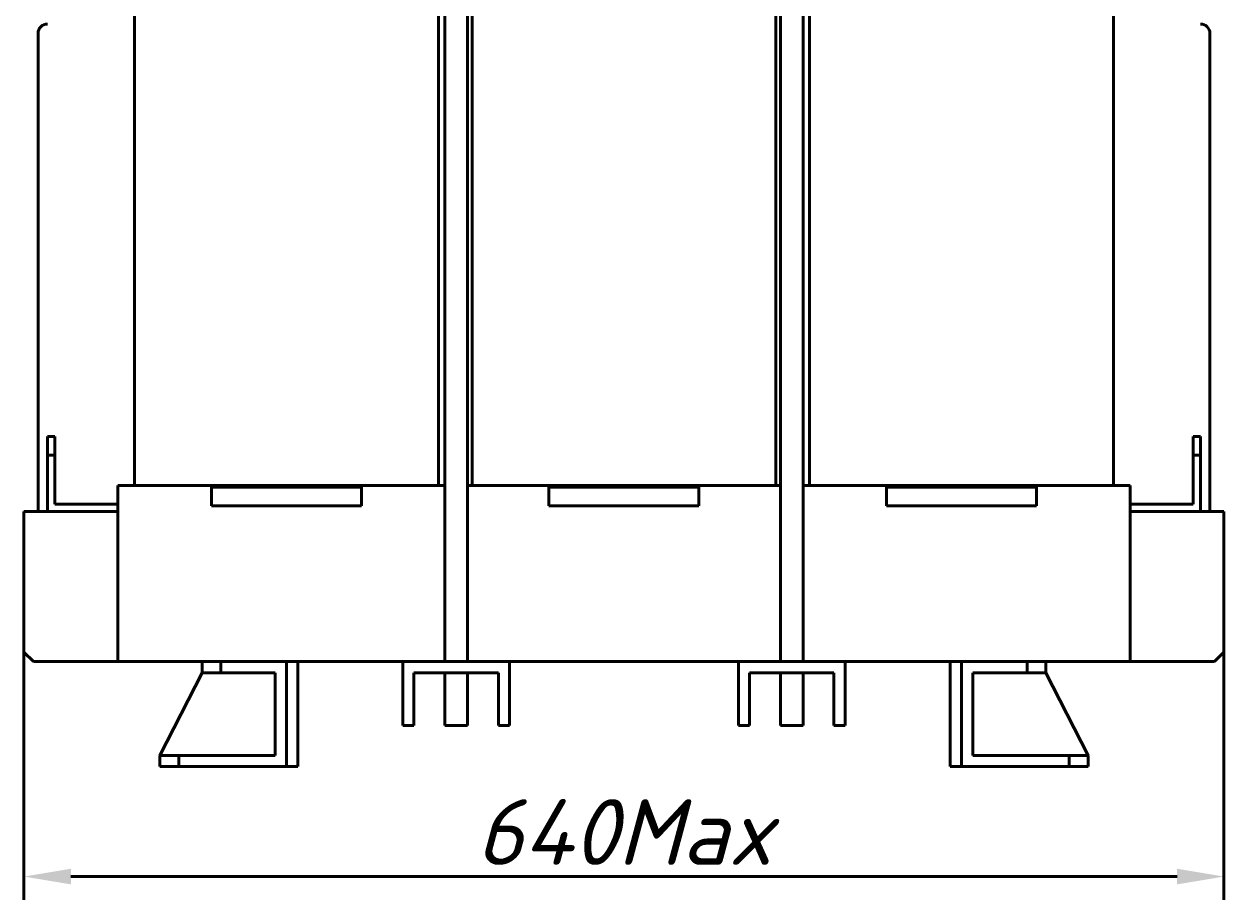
# Model space of a CAD drawing. Header units: millimetres. Extents: x -9 to 2336, y -1348 to 1345.
# Tile 4 of 9: x 113 to 753, y -449 to 18. Entities that reach past the tile are written whole.
import ezdxf

# ---------------------------------------------------------------- set-up
doc = ezdxf.new("R2010")
doc.units = ezdxf.units.MM
doc.layers.get('Defpoints').update_dxf_attribs({"lineweight": 25})
doc.layers.add('Осн_СБ', color=7, linetype='Continuous', lineweight=50)
doc.styles.add('ГОСТ', font='isocpeui.ttf')
doc.dimstyles.new('ISO-25', dxfattribs={"dimtxt": 3.5, "dimasz": 2.5, "dimexe": 1.25, "dimexo": 0.625, "dimtad": 1, "dimdec": 0, "dimtxsty": 'ГОСТ', "dimcen": 2.5, "dimclrd": 256, "dimclre": 256, "dimclrt": 256, "dimadec": 0, "dimazin": 0, "dimtfac": 1, "dimtdec": 0, "dimtmove": 0, "dimatfit": 3, "dimfxl": 1, "dimlwd": -1, "dimlwe": -1, "dimarcsym": 0})

# ---------------------------------------------------------------- blocks, each defined once
blk = doc.blocks.new('*D345')
at = {"layer": 'Defpoints', "color": 0, "transparency": 16777216}
for p in [(112.93, -279.21), (752.93, -279.21), (752.93, -436.32)]:
    blk.add_point(p, dxfattribs=at)
at = {"layer": 'Осн_СБ', "transparency": 16777216}
for p, q in [((112.93, -285.46), (112.93, -448.82)), ((752.93, -285.46), (752.93, -448.82)), ((137.93, -436.32), (727.93, -436.32))]:
    blk.add_line(p, q, dxfattribs=at)
for points in [[(137.93, -432.16), (137.93, -440.49), (112.93, -436.32)], [(727.93, -432.16), (727.93, -440.49), (752.93, -436.32)]]:
    blk.add_solid(points, dxfattribs=at)
at = {"layer": 'Осн_СБ', "transparency": 16777216, "insert": (432.93, -412.57), "char_height": 35, "attachment_point": 5, "style": 'ГОСТ'}
blk.add_mtext('640Max', dxfattribs=at)

msp = doc.modelspace()

# ---------------------------------------------------------------- linework, layer by layer
at = {"layer": 'Осн_СБ'}
for p, q in [((337.43, 228.29), (337.43, -321.71)), ((349.43, 228.29), (349.43, -321.71)), ((516.43, 228.29), (516.43, -321.71)), ((528.43, 228.29), (528.43, -321.71)), ((171.93, 135.29), (171.93, -227.71)), ((333.93, -227.71), (333.93, 135.29)), ((351.93, 135.29), (351.93, -227.71)), ((513.93, -227.71), (513.93, 135.29)), ((531.93, 135.29), (531.93, -227.71)), ((693.93, -227.71), (693.93, 135.29)), ((120.43, 13.29), (120.43, -241.71)), ((745.43, -241.71), (745.43, 13.29)), ((125.43, -201.71), (125.43, -211.71)), ((129.43, -201.71), (125.43, -201.71)), ((129.43, -211.71), (129.43, -201.71)), ((740.43, -201.71), (736.43, -201.71)), ((736.43, -201.71), (736.43, -211.71)), ((740.43, -211.71), (740.43, -201.71)), ((125.43, -211.71), (129.43, -211.71)), ((125.43, -211.71), (125.43, -241.71)), ((129.43, -237.71), (129.43, -211.71)), ((736.43, -211.71), (740.43, -211.71)), ((736.43, -211.71), (736.43, -237.71)), ((740.43, -241.71), (740.43, -211.71)), ((162.93, -227.71), (162.93, -321.71)), ((162.93, -227.71), (171.93, -227.71)), ((201.93, -227.71), (171.93, -227.71)), ((201.93, -227.71), (303.93, -227.71)), ((212.93, -227.71), (212.93, -228.71)), ((292.93, -227.71), (212.93, -227.71)), ((212.93, -228.71), (212.93, -238.71)), ((292.93, -228.71), (212.93, -228.71)), ((292.93, -227.71), (292.93, -228.71)), ((292.93, -228.71), (292.93, -238.71)), ((333.93, -227.71), (303.93, -227.71)), ((333.93, -227.71), (337.43, -227.71)), ((349.43, -227.71), (351.93, -227.71)), ((381.93, -227.71), (351.93, -227.71)), ((381.93, -227.71), (483.93, -227.71)), ((392.93, -227.71), (392.93, -228.71)), ((472.93, -227.71), (392.93, -227.71)), ((472.93, -228.71), (392.93, -228.71)), ((392.93, -228.71), (392.93, -238.71)), ((472.93, -227.71), (472.93, -228.71)), ((472.93, -228.71), (472.93, -238.71)), ((513.93, -227.71), (483.93, -227.71)), ((513.93, -227.71), (516.43, -227.71)), ((528.43, -227.71), (531.93, -227.71)), ((561.93, -227.71), (531.93, -227.71)), ((561.93, -227.71), (663.93, -227.71)), ((572.93, -227.71), (572.93, -228.71)), ((652.93, -227.71), (572.93, -227.71)), ((572.93, -228.71), (572.93, -238.71)), ((652.93, -228.71), (572.93, -228.71)), ((652.93, -227.71), (652.93, -228.71)), ((652.93, -228.71), (652.93, -238.71)), ((693.93, -227.71), (663.93, -227.71)), ((693.93, -227.71), (702.93, -227.71)), ((702.93, -321.71), (702.93, -227.71)), ((112.93, -316.71), (112.93, -241.71)), ((112.93, -241.71), (162.93, -241.71)), ((162.93, -237.71), (129.43, -237.71)), ((292.93, -238.71), (212.93, -238.71)), ((472.93, -238.71), (392.93, -238.71)), ((652.93, -238.71), (572.93, -238.71)), ((736.43, -237.71), (702.93, -237.71)), ((702.93, -241.71), (752.93, -241.71)), ((752.93, -241.71), (752.93, -316.71)), ((117.93, -321.71), (112.93, -316.71)), ((752.93, -316.71), (747.93, -321.71)), ((117.93, -321.71), (162.93, -321.71)), ((172.93, -321.71), (162.93, -321.71)), ((172.93, -321.71), (207.93, -321.71)), ((217.93, -321.71), (207.93, -321.71)), ((207.93, -321.71), (207.93, -327.71)), ((217.93, -327.71), (217.93, -321.71)), ((252.93, -321.71), (217.93, -321.71)), ((252.93, -377.71), (252.93, -321.71)), ((252.93, -321.71), (314.93, -321.71)), ((258.93, -321.71), (258.93, -377.71)), ((314.93, -321.71), (314.93, -355.71)), ((371.93, -321.71), (314.93, -321.71)), ((371.93, -321.71), (493.93, -321.71)), ((371.93, -355.71), (371.93, -321.71)), ((493.93, -321.71), (493.93, -355.71)), ((550.93, -321.71), (493.93, -321.71)), ((550.93, -321.71), (612.93, -321.71)), ((550.93, -355.71), (550.93, -321.71)), ((606.93, -377.71), (606.93, -321.71)), ((647.93, -321.71), (612.93, -321.71)), ((612.93, -321.71), (612.93, -377.71)), ((657.93, -321.71), (647.93, -321.71)), ((647.93, -321.71), (647.93, -327.71)), ((657.93, -327.71), (657.93, -321.71)), ((657.93, -321.71), (692.93, -321.71)), ((702.93, -321.71), (692.93, -321.71)), ((702.93, -321.71), (747.93, -321.71)), ((207.93, -327.71), (185.43, -371.71)), ((207.93, -327.71), (217.93, -327.71)), ((217.93, -327.71), (246.93, -327.71)), ((246.93, -327.71), (246.93, -371.71)), ((320.93, -327.71), (365.93, -327.71)), ((320.93, -355.71), (320.93, -327.71)), ((337.43, -327.71), (337.43, -355.71)), ((349.43, -327.71), (349.43, -355.71)), ((365.93, -327.71), (365.93, -355.71)), ((499.93, -327.71), (544.93, -327.71)), ((499.93, -355.71), (499.93, -327.71)), ((516.43, -327.71), (516.43, -355.71)), ((528.43, -327.71), (528.43, -355.71)), ((544.93, -327.71), (544.93, -355.71)), ((618.93, -327.71), (647.93, -327.71)), ((618.93, -371.71), (618.93, -327.71)), ((647.93, -327.71), (657.93, -327.71)), ((680.43, -371.71), (657.93, -327.71)), ((314.93, -355.71), (320.93, -355.71)), ((349.43, -355.71), (337.43, -355.71)), ((365.93, -355.71), (371.93, -355.71)), ((493.93, -355.71), (499.93, -355.71)), ((528.43, -355.71), (516.43, -355.71)), ((544.93, -355.71), (550.93, -355.71)), ((195.43, -371.71), (185.43, -371.71)), ((185.43, -371.71), (185.43, -377.71)), ((195.43, -377.71), (195.43, -371.71)), ((246.93, -371.71), (195.43, -371.71)), ((670.43, -371.71), (618.93, -371.71)), ((670.43, -371.71), (670.43, -377.71)), ((680.43, -371.71), (670.43, -371.71)), ((680.43, -377.71), (680.43, -371.71)), ((185.43, -377.71), (195.43, -377.71)), ((195.43, -377.71), (252.93, -377.71)), ((252.93, -377.71), (258.93, -377.71)), ((612.93, -377.71), (606.93, -377.71)), ((612.93, -377.71), (670.43, -377.71)), ((670.43, -377.71), (680.43, -377.71))]:
    msp.add_line(p, q, dxfattribs=at)
for centre, start, end in [((125.43, 13.29), 90, 180), ((740.43, 13.29), 0, 90)]:
    msp.add_arc(centre, 5, start, end, dxfattribs=at)

# ---------------------------------------------------------------- dimensions: what is measured, and where the dimension line sits
dim = msp.add_linear_dim(base=(752.93, -436.32), p1=(112.93, -279.21), p2=(752.93, -279.21), text='<>Max', dimstyle='ISO-25', dxfattribs=at)
dim.commit()
dim.dimension.update_dxf_attribs({"geometry": '*D345', "text_midpoint": (432.93, -412.57)})

doc.saveas('drawing.dxf')
